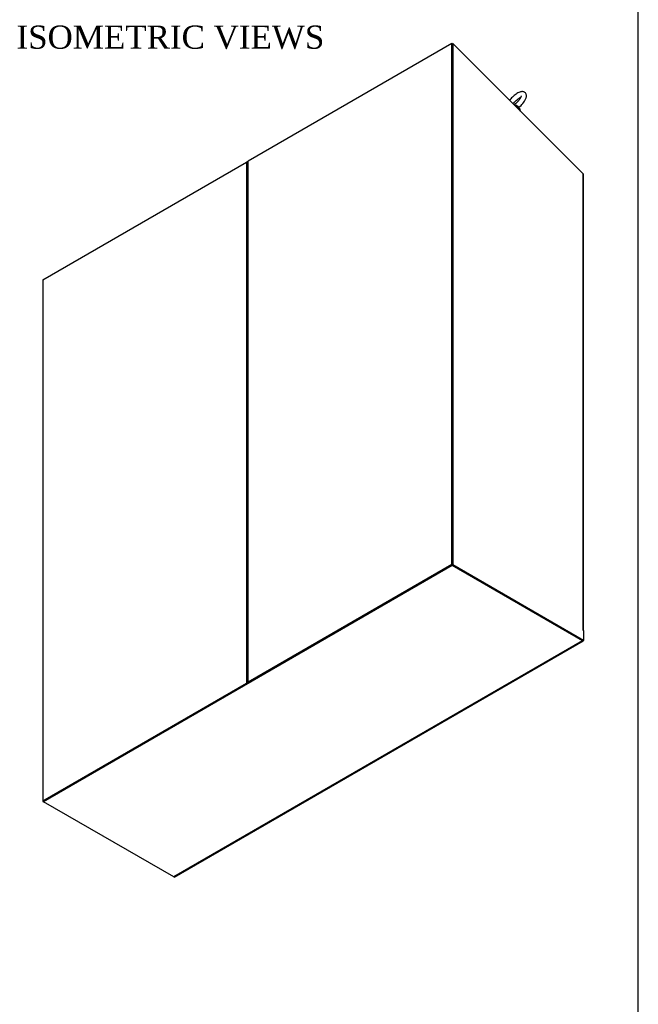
# Model space of a CAD drawing. Header units: inches. Extents: x 2 to 538, y -2 to 358.
# Tile 22 of 24: x 458 to 538, y 119 to 247. Entities that reach past the tile are written whole.
import ezdxf
from ezdxf.enums import TextEntityAlignment as Align

# ---------------------------------------------------------------- set-up
doc = ezdxf.new("R2010")
doc.units = ezdxf.units.IN
doc.header["$MEASUREMENT"] = 0
for name, color, linetype in [('COM71013-3', 7, 'Continuous'), ('COM71014-3', 7, 'Continuous'), ('COM71015-3', 7, 'Continuous'), ('COM71016-3', 7, 'Continuous'), ('COM71017-3', 7, 'Continuous'), ('COM71019-1', 7, 'Continuous'), ('Default', 7, 'Continuous'), ('SCS87245', 7, 'Continuous'), ('WAF87246', 7, 'Continuous')]:
    doc.layers.add(name, color=color, linetype=linetype)
doc.styles.add('SEACAD_Times_New_Roman', font='times.ttf')

# ---------------------------------------------------------------- blocks, each defined once
blk = doc.blocks.new('SE6')
at = {"layer": 'COM71013-3', "color": 7, "linetype": 'Continuous'}
for p, q in [((513.74, 243.85), (513.68, 243.81)), ((513.72, 243.79), (513.74, 243.85)), ((513.74, 243.85), (513.77, 243.82)), ((487.22, 228.53), (487.14, 228.49)), ((487.22, 228.49), (487.2, 228.47))]:
    blk.add_line(p, q, dxfattribs=at)
at = {"layer": 'COM71014-3', "color": 7, "linetype": 'Continuous'}
for p, q in [((513.72, 243.79), (513.79, 243.83)), ((513.72, 243.79), (513.72, 176.28)), ((513.79, 243.83), (513.79, 176.32)), ((530.68, 226.97), (513.79, 243.83)), ((530.68, 167.85), (530.68, 226.97)), ((530.72, 167.79), (530.72, 226.92)), ((513.72, 176.28), (513.79, 176.32)), ((513.72, 176.28), (530.64, 166.51)), ((513.79, 176.32), (530.71, 166.55)), ((530.67, 167.85), (530.68, 167.85)), ((530.68, 167.83), (530.71, 167.81)), ((530.71, 167.81), (530.71, 166.55)), ((530.64, 166.51), (530.71, 166.55))]:
    blk.add_line(p, q, dxfattribs=at)
blk.add_arc((530.62, 226.89), 0.0981, 2.9391, 55.1261, dxfattribs=at)
for centre, major_axis, start_param, end_param in [((530.68, 167.84), (0.0075, -0.013), 2.356194, 5.497787), ((530.58, 167.79), (-0.143, 0), 2.806736, 3.926991)]:
    blk.add_ellipse(centre, major_axis=major_axis, ratio=0.57735, start_param=start_param, end_param=end_param, dxfattribs=at)
at = {"layer": 'COM71015-3', "color": 7, "linetype": 'Continuous'}
for p, q in [((460.66, 145.73), (460.66, 145.65)), ((460.73, 145.69), (460.66, 145.65)), ((460.66, 145.65), (460.73, 145.61))]:
    blk.add_line(p, q, dxfattribs=at)
at = {"layer": 'COM71016-3', "color": 7, "linetype": 'Continuous'}
for p, q in [((513.72, 176.28), (460.73, 145.69)), ((513.72, 176.2), (460.73, 145.61)), ((530.61, 166.53), (513.72, 176.28)), ((513.72, 176.28), (513.72, 176.2)), ((530.61, 166.45), (513.72, 176.2)), ((530.61, 166.45), (477.62, 135.86)), ((477.69, 135.85), (530.68, 166.45)), ((530.71, 166.55), (530.71, 166.51)), ((460.73, 145.69), (460.73, 145.61)), ((477.62, 135.86), (460.73, 145.61))]:
    blk.add_line(p, q, dxfattribs=at)
for centre, end_param in [((530.61, 166.57), 3.926991), ((477.62, 135.98), 3.141593)]:
    blk.add_ellipse(centre, major_axis=(-0.071, 0.124), ratio=0.57735, start_param=2.356194, end_param=end_param, dxfattribs=at)
at = {"layer": 'COM71017-3', "color": 7, "linetype": 'Continuous'}
for p, q in [((513.65, 243.83), (487.26, 228.59)), ((513.65, 176.32), (513.65, 243.83)), ((513.65, 243.83), (513.72, 243.79)), ((513.72, 176.28), (513.72, 243.79)), ((460.66, 213.23), (487.06, 228.47)), ((487.06, 228.47), (487.06, 160.97)), ((487.22, 228.52), (487.22, 161.04)), ((487.26, 161.08), (487.26, 228.59)), ((460.66, 213.23), (460.66, 145.73)), ((513.65, 176.32), (487.26, 161.08)), ((513.72, 176.28), (487.33, 161.04)), ((513.65, 176.32), (513.72, 176.28)), ((460.66, 145.73), (487.06, 160.97)), ((460.73, 145.69), (487.12, 160.93)), ((487.06, 160.97), (487.12, 160.93)), ((487.26, 161.08), (487.33, 161.04)), ((460.66, 145.73), (460.73, 145.69))]:
    blk.add_line(p, q, dxfattribs=at)
for centre, major_axis, ratio, start_param, end_param in [((487.16, 228.37), (-0.137, 0.059), 0.711871, 4.582138, 5.794615), ((487.36, 228.49), (0.137, -0.059), 0.711871, 2.653022, 3.43842), ((487.16, 160.95), (0.143, 0.032), 0.367488, 0.702684, 2.273481), ((487.36, 161.06), (0.143, 0.032), 0.367488, 2.273481, 3.844277)]:
    blk.add_ellipse(centre, major_axis=major_axis, ratio=ratio, start_param=start_param, end_param=end_param, dxfattribs=at)
at = {"layer": 'COM71019-1', "color": 7, "linetype": 'Continuous'}
for p, q in [((508.28, 173.14), (508.35, 173.18)), ((505.59, 171.59), (505.52, 171.55)), ((468.86, 150.38), (468.93, 150.42)), ((466.17, 148.83), (466.1, 148.79))]:
    blk.add_line(p, q, dxfattribs=at)
at = {"layer": 'SCS87245', "color": 7, "linetype": 'Continuous'}
blk.add_arc((520.18, 238.15), 3.4, 309.7374, 335.0327, dxfattribs=at)
for points, knots in [([(523.26, 236.71), (523.28, 236.76), (523.31, 236.86), (523.34, 237.03), (523.33, 237.21), (523.26, 237.37), (523.15, 237.5), (523, 237.58), (522.83, 237.61), (522.66, 237.6), (522.46, 237.54), (522.23, 237.44), (521.99, 237.29), (521.75, 237.1), (521.52, 236.89), (521.32, 236.68), (521.2, 236.54), (521.15, 236.47)], [0, 0, 0, 0, 0.0250399, 0.0683287, 0.1036814, 0.1363555, 0.1684622, 0.2015625, 0.2338148, 0.2690388, 0.3108213, 0.3590329, 0.4066414, 0.4527091, 0.498001, 0.5430609, 0.5792506, 0.5792506, 0.5792506, 0.5792506]), ([(521.63, 236), (521.63, 236.01), (521.68, 236.08), (521.79, 236.22), (521.97, 236.41), (522.16, 236.58), (522.36, 236.73), (522.51, 236.83), (522.59, 236.87), (522.61, 236.88)], [0.5720723, 0.5720723, 0.5720723, 0.5720723, 0.5770772, 0.611575, 0.6468191, 0.6823337, 0.7176597, 0.7523283, 0.7699737, 0.7699737, 0.7699737, 0.7699737]), ([(522.64, 236.95), (522.63, 236.93), (522.61, 236.87), (522.53, 236.73), (522.41, 236.55), (522.25, 236.36), (522.07, 236.17), (521.89, 236.01), (521.78, 235.93), (521.73, 235.89)], [0, 0, 0, 0, 0.0179374, 0.0497635, 0.0831607, 0.117833, 0.153156, 0.1886773, 0.2151977, 0.2151977, 0.2151977, 0.2151977]), ([(522.67, 237.07), (522.67, 237.07), (522.67, 237.07), (522.67, 237.03), (522.65, 236.98), (522.64, 236.95)], [0.94483523, 0.94483523, 0.94483523, 0.94483523, 0.9524224, 0.97845965, 1, 1, 1, 1])]:
    blk.add_open_spline(points, degree=3, knots=knots, dxfattribs=at)
at = {"layer": 'WAF87246', "color": 7, "linetype": 'Continuous'}
for centre, start_param, end_param in [((521.6, 235.18), 0.311805, 1.752375), ((521.57, 235.1), 0.480785, 1.583395)]:
    blk.add_ellipse(centre, major_axis=(0.944, -0.364), ratio=0.739997, start_param=start_param, end_param=end_param, dxfattribs=at)
blk = doc.blocks.new('BORDER')
at = {"layer": 'Default', "color": 7, "linetype": 'Continuous'}
blk.add_line((0, 0), (0, 27.86), dxfattribs=at)

msp = doc.modelspace()

# ---------------------------------------------------------------- block references
at = {"layer": 'Default', "color": 7, "xscale": 12.8, "yscale": 12.8, "zscale": 12.8}
msp.add_blockref('BORDER', (537.834, 1.476), dxfattribs=at)
at = {"layer": 'Default'}
msp.add_blockref('SE6', (0, 0), dxfattribs=at)

# ---------------------------------------------------------------- texts
at = {"layer": 'Default', "color": 7, "linetype": 'Continuous', "style": 'SEACAD_Times_New_Roman'}
msp.add_text('ISOMETRIC VIEWS', height=3, dxfattribs=at).set_placement((457.235, 246.162), align=Align.TOP_LEFT)

doc.saveas('drawing.dxf')
